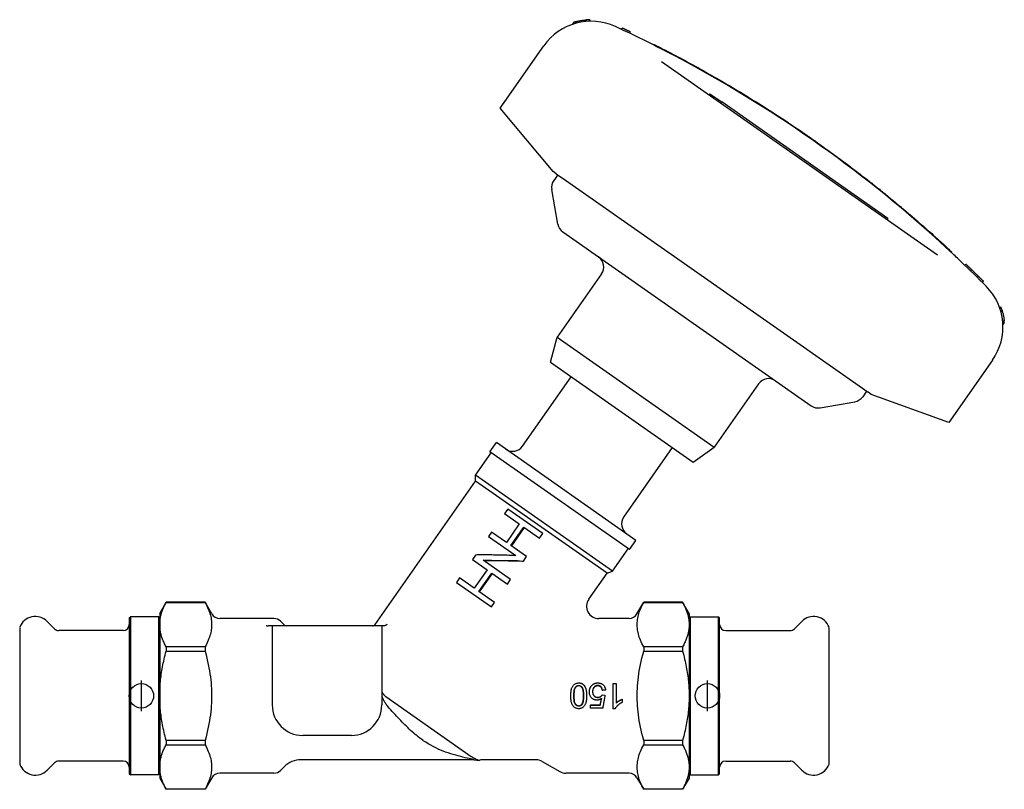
# Model space of a CAD drawing. Header units: millimetres. Extents: x 17 to 3703, y 14 to 406.
# Tile 1 of 11: x 195 to 357, y 166 to 293. Entities that reach past the tile are written whole.
import ezdxf

# ---------------------------------------------------------------- set-up
doc = ezdxf.new("R2010")
doc.units = ezdxf.units.MM
doc.layers.add('DETAIL', color=2, linetype='Continuous')
doc.layers.add('ORIGIN', color=6, linetype='Continuous')

msp = doc.modelspace()

# ---------------------------------------------------------------- linework, layer by layer
at = {"layer": 'DETAIL'}
for p, q in [((286.09, 292.19), (285.86, 291.85)), ((286.46, 292.29), (286.23, 291.97)), ((288.14, 292.58), (287.96, 292.31)), ((288.74, 292.61), (288.57, 292.35)), ((288.75, 292.61), (288.57, 292.35)), ((293.91, 291.02), (294.02, 291.25)), ((295.27, 290.38), (295.38, 290.6)), ((273.96, 278.05), (281.15, 288.31)), ((299.13, 288.49), (299.17, 288.58)), ((300.48, 285.72), (345.83, 253.97)), ((308.44, 280.45), (308.3, 280.25)), ((308.44, 280.45), (309.9, 279.43)), ((309.9, 279.43), (309.75, 279.23)), ((309.9, 279.43), (310.39, 279.09)), ((310.39, 279.09), (310.25, 278.88)), ((337.69, 259.97), (310.39, 279.09)), ((282.66, 267.68), (273.96, 278.05)), ((323.61, 274.03), (323.66, 274.11)), ((326.07, 272.32), (326.13, 272.4)), ((283.18, 267.31), (282.66, 267.68)), ((283.44, 267.13), (282.8, 266.22)), ((283.18, 267.31), (284.69, 266.26)), ((284.69, 266.26), (332.94, 232.47)), ((283.47, 259.04), (282.46, 264.72)), ((337.1, 263.96), (337.16, 264.04)), ((337.69, 259.97), (337.55, 259.76)), ((284.29, 257.75), (325.08, 229.19)), ((348.18, 254.44), (348.12, 254.37)), ((350.33, 252.27), (350.5, 252.45)), ((290.63, 250.86), (283.35, 240.46)), ((351.23, 251.4), (351.4, 251.58)), ((352.3, 250.35), (352.48, 250.53)), ((353.19, 249.47), (353.37, 249.65)), ((356.26, 245.44), (356.08, 245.19)), ((356.26, 245.44), (356.09, 245.18)), ((356.45, 244.87), (356.26, 244.61)), ((356.78, 243.22), (356.56, 242.91)), ((356.81, 242.85), (356.58, 242.52)), ((282.25, 236.35), (283.35, 240.46)), ((283.35, 240.46), (309.15, 222.39)), ((282.25, 236.35), (305.67, 219.95)), ((354.87, 236.69), (347.68, 226.42)), ((277.66, 222.57), (285.64, 233.97)), ((316.44, 232.8), (309.15, 222.39)), ((332.94, 232.47), (334.45, 231.42)), ((334.19, 231.6), (333.55, 230.68)), ((334.96, 231.05), (334.45, 231.42)), ((326.57, 228.86), (332.26, 229.86)), ((347.68, 226.42), (334.96, 231.05)), ((272.29, 221.62), (273.36, 223.14)), ((296.29, 207.08), (273.36, 223.14)), ((294.29, 210.92), (302.27, 222.33)), ((305.67, 219.95), (309.15, 222.39)), ((269.92, 217.79), (272.5, 221.47)), ((295.23, 205.56), (272.29, 221.62)), ((253.42, 193.27), (269.92, 216.83)), ((292.44, 202.01), (269.92, 217.79)), ((269.92, 216.83), (269.92, 217.79)), ((291.54, 201.68), (269.92, 216.83)), ((275.21, 212.22), (274.69, 211.48)), ((280.97, 208.19), (275.21, 212.22)), ((274.69, 211.48), (277.12, 209.78)), ((277.12, 209.78), (275, 206.75)), ((275.75, 206.23), (277.87, 209.26)), ((277.94, 209.21), (275.82, 206.18)), ((277.87, 209.26), (280.45, 207.45)), ((272.57, 208.45), (272.06, 207.71)), ((272.06, 207.71), (276.53, 204.58)), ((275, 206.75), (272.57, 208.45)), ((280.45, 207.45), (280.97, 208.19)), ((278.33, 204.42), (275.75, 206.23)), ((292.44, 202.01), (295.02, 205.7)), ((295.23, 205.56), (296.29, 207.08)), ((269.93, 204.68), (269.42, 203.95)), ((269.42, 203.95), (271.84, 202.25)), ((277.81, 203.68), (278.33, 204.42)), ((271.84, 202.25), (269.72, 199.22)), ((275.69, 200.65), (271.17, 203.81)), ((267.3, 200.91), (266.78, 200.18)), ((269.72, 199.22), (267.3, 200.91)), ((270.47, 198.69), (272.59, 201.72)), ((272.66, 201.67), (270.54, 198.64)), ((272.59, 201.72), (275.17, 199.91)), ((275.17, 199.91), (275.69, 200.65)), ((288.54, 197.4), (291.54, 201.68)), ((291.54, 201.68), (292.44, 202.01)), ((266.78, 200.18), (272.54, 196.15)), ((273.05, 196.88), (270.47, 198.69)), ((218.03, 195.05), (219.1, 196.91)), ((219.1, 196.91), (219.1, 196.9)), ((225.5, 196.91), (219.1, 196.91)), ((219.1, 196.9), (225.5, 196.9)), ((225.5, 196.91), (225.5, 196.9)), ((226.6, 195), (225.5, 196.91)), ((272.54, 196.15), (273.05, 196.88)), ((296.46, 195), (297.56, 196.91)), ((297.56, 196.91), (297.56, 196.9)), ((303.96, 196.91), (297.56, 196.91)), ((297.56, 196.9), (303.96, 196.9)), ((303.96, 196.91), (303.96, 196.9)), ((305.03, 195.05), (303.96, 196.91)), ((213.03, 194.35), (213.23, 194.55)), ((213.03, 194.35), (213.03, 168.75)), ((213.23, 194.55), (213.23, 168.55)), ((217.83, 194.55), (213.23, 194.55)), ((217.83, 194.55), (217.83, 168.55)), ((218.03, 194.35), (217.83, 194.55)), ((218.03, 195.05), (218.03, 193.24)), ((236.81, 194.25), (227.9, 194.25)), ((295.16, 194.25), (290.18, 194.25)), ((305.03, 195.05), (305.03, 193.24)), ((305.03, 194.35), (305.23, 194.55)), ((305.23, 168.55), (305.23, 194.55)), ((305.23, 194.55), (309.83, 194.55)), ((309.83, 168.55), (309.83, 194.55)), ((310.03, 194.35), (309.83, 194.55)), ((310.03, 168.75), (310.03, 194.35)), ((195.03, 192.8), (195.03, 170.3)), ((200.74, 192.57), (199.53, 193.78)), ((218.03, 193.24), (218.03, 181.55)), ((236.53, 193.05), (235.84, 193.05)), ((254.53, 193.05), (236.53, 193.05)), ((236.53, 193.05), (236.53, 180.05)), ((238.46, 193.22), (237.87, 193.81)), ((254.92, 193.05), (254.53, 193.05)), ((254.53, 193.05), (254.53, 180.05)), ((305.03, 193.24), (305.03, 181.55)), ((322.32, 192.57), (323.53, 193.78)), ((328.03, 170.3), (328.03, 192.8)), ((212.03, 192.28), (201.44, 192.28)), ((311.03, 192.28), (321.62, 192.28)), ((225.5, 189.58), (219.1, 189.58)), ((219.1, 189.58), (219.1, 188.87)), ((225.5, 189.58), (225.5, 188.87)), ((297.56, 189.58), (297.56, 188.87)), ((303.96, 189.58), (297.56, 189.58)), ((303.96, 189.58), (303.96, 188.87)), ((219.1, 188.87), (225.5, 188.87)), ((297.56, 188.87), (303.96, 188.87)), ((292.55, 179.44), (292.55, 183.6)), ((292.55, 183.6), (293.04, 183.6)), ((293.04, 183.6), (293.04, 180.35)), ((218.03, 181.55), (218.03, 169.86)), ((255.19, 181.42), (269.2, 171.61)), ((290.74, 181.7), (291.2, 181.64)), ((291.29, 182.51), (290.78, 182.47)), ((291.29, 182.48), (290.78, 182.43)), ((290.78, 182.43), (290.78, 182.47)), ((291.29, 182.48), (291.29, 182.51)), ((305.03, 181.55), (305.03, 169.86)), ((288.83, 180.05), (290.42, 180.05)), ((288.83, 180.05), (288.83, 179.99)), ((288.83, 179.99), (290.42, 179.99)), ((288.83, 179.51), (288.83, 179.99)), ((290.42, 180.05), (290.42, 179.99)), ((294.02, 180.99), (294.02, 180.97)), ((294.02, 180.97), (294.02, 180.47)), ((290.82, 179.51), (288.83, 179.51)), ((292.87, 179.44), (292.55, 179.44)), ((249.53, 175.05), (241.53, 175.05)), ((225.5, 174.23), (219.1, 174.23)), ((219.1, 174.23), (219.1, 173.52)), ((219.1, 173.52), (225.5, 173.52)), ((225.5, 174.23), (225.5, 173.52)), ((261.35, 174.18), (261.31, 174.22)), ((297.56, 174.23), (297.56, 173.52)), ((303.96, 174.23), (297.56, 174.23)), ((297.56, 173.52), (303.96, 173.52)), ((303.96, 174.23), (303.96, 173.52)), ((200.74, 170.53), (199.53, 169.33)), ((212.03, 170.83), (201.44, 170.83)), ((238.46, 169.88), (237.87, 169.29)), ((269.73, 171.05), (241.29, 171.05)), ((269.73, 171.05), (270.5, 170.95)), ((279.88, 171.05), (271.13, 171.05)), ((280.88, 170.78), (283.77, 169.12)), ((311.03, 170.83), (321.62, 170.83)), ((322.32, 170.53), (323.53, 169.33)), ((213.03, 168.75), (213.23, 168.55)), ((217.83, 168.55), (213.23, 168.55)), ((218.03, 168.75), (217.83, 168.55)), ((218.03, 169.86), (218.03, 168.05)), ((236.81, 168.85), (227.9, 168.85)), ((295.16, 168.85), (284.77, 168.85)), ((305.03, 169.86), (305.03, 168.05)), ((305.03, 168.75), (305.23, 168.55)), ((305.23, 168.55), (309.83, 168.55)), ((310.03, 168.75), (309.83, 168.55)), ((218.03, 168.05), (219.1, 166.2)), ((226.6, 168.1), (225.5, 166.2)), ((296.46, 168.1), (297.56, 166.2)), ((305.03, 168.05), (303.96, 166.2)), ((225.5, 166.2), (219.1, 166.2)), ((219.1, 166.2), (219.1, 166.2)), ((225.5, 166.2), (219.1, 166.2)), ((225.5, 166.2), (225.5, 166.2)), ((297.56, 166.2), (297.56, 166.2)), ((303.96, 166.2), (297.56, 166.2)), ((303.96, 166.2), (297.56, 166.2)), ((303.96, 166.2), (303.96, 166.2))]:
    msp.add_line(p, q, dxfattribs=at)
at = {"layer": 'DETAIL', "flags": 128}
for points in [[(286.46, 292.29), (286.46, 292.29), (286.47, 292.3), (286.49, 292.3), (286.51, 292.31), (286.54, 292.31), (286.58, 292.32), (286.62, 292.33), (286.66, 292.34), (286.72, 292.36), (286.77, 292.37), (286.84, 292.38), (286.91, 292.4), (286.98, 292.41), (287.07, 292.43), (287.15, 292.45), (287.24, 292.46), (287.34, 292.48), (287.44, 292.5), (287.55, 292.51), (287.66, 292.53), (287.77, 292.54), (287.89, 292.55), (288.02, 292.57), (288.14, 292.58)], [(295.38, 290.6), (295.32, 290.63), (295.26, 290.66), (295.21, 290.68), (295.15, 290.71), (295.09, 290.74), (295.04, 290.77), (294.98, 290.79), (294.92, 290.82), (294.87, 290.85), (294.81, 290.87), (294.75, 290.9), (294.7, 290.93), (294.64, 290.95), (294.58, 290.98), (294.53, 291.01), (294.47, 291.03), (294.41, 291.06), (294.36, 291.09), (294.3, 291.11), (294.24, 291.14), (294.19, 291.17), (294.13, 291.19), (294.07, 291.22), (294.02, 291.25)], [(299.17, 288.58), (299.19, 288.57), (299.22, 288.55), (299.28, 288.52), (299.37, 288.48), (299.48, 288.42), (299.61, 288.36), (299.76, 288.28), (299.94, 288.19), (300.14, 288.09), (300.36, 287.98), (300.6, 287.85), (300.86, 287.72), (301.14, 287.58), (301.43, 287.42), (301.75, 287.26), (302.08, 287.09), (302.42, 286.91), (302.79, 286.72), (303.16, 286.52), (303.54, 286.32), (303.94, 286.1), (304.35, 285.89), (304.76, 285.66), (305.18, 285.44), (305.61, 285.2), (306.04, 284.97), (306.47, 284.73), (306.91, 284.48), (307.35, 284.24)], [(301.55, 287.25), (301.48, 287.29), (301.41, 287.32), (301.35, 287.35), (301.29, 287.39), (301.23, 287.42), (301.17, 287.45), (301.11, 287.48), (301.05, 287.51), (300.99, 287.54), (300.92, 287.58), (300.86, 287.61), (300.79, 287.64), (300.72, 287.68), (300.66, 287.71), (300.6, 287.74), (300.54, 287.77), (300.48, 287.8), (300.42, 287.83), (300.36, 287.86), (300.3, 287.89), (300.24, 287.92), (300.19, 287.95), (300.13, 287.98), (300.07, 288.01)], [(302.46, 286.78), (302.42, 286.8), (302.38, 286.82), (302.34, 286.84), (302.3, 286.86), (302.27, 286.88), (302.23, 286.9), (302.19, 286.92), (302.15, 286.94), (302.11, 286.96), (302.08, 286.98), (302.04, 287), (302, 287.01), (301.96, 287.03), (301.93, 287.05), (301.89, 287.07), (301.85, 287.09), (301.81, 287.11), (301.77, 287.13), (301.74, 287.15), (301.7, 287.17), (301.66, 287.19), (301.62, 287.21), (301.59, 287.23), (301.55, 287.25)], [(307.35, 284.24), (307.79, 283.99), (308.23, 283.74), (308.67, 283.49), (309.11, 283.24), (309.55, 282.99), (309.99, 282.74), (310.42, 282.49), (310.86, 282.23), (311.3, 281.98), (311.73, 281.72), (312.17, 281.46), (312.6, 281.2), (313.03, 280.94), (313.47, 280.68), (313.9, 280.42), (314.33, 280.16), (314.76, 279.89), (315.19, 279.63), (315.62, 279.36), (316.05, 279.1), (316.48, 278.83), (316.91, 278.56), (317.34, 278.29), (317.76, 278.02), (318.19, 277.74), (318.61, 277.47), (319.04, 277.2), (319.46, 276.92), (319.88, 276.65), (320.31, 276.37), (320.73, 276.09), (321.15, 275.81), (321.57, 275.53), (321.99, 275.25), (322.41, 274.97), (322.83, 274.68), (323.25, 274.4), (323.66, 274.11)], [(323.66, 274.11), (323.77, 274.04), (323.87, 273.97), (323.97, 273.9), (324.08, 273.83), (324.18, 273.76), (324.28, 273.69), (324.39, 273.62), (324.49, 273.55), (324.59, 273.47), (324.69, 273.4), (324.8, 273.33), (324.9, 273.26), (325, 273.19), (325.1, 273.12), (325.21, 273.05), (325.31, 272.97), (325.41, 272.9), (325.51, 272.83), (325.62, 272.76), (325.72, 272.69), (325.82, 272.61), (325.92, 272.54), (326.03, 272.47), (326.13, 272.4)], [(326.13, 272.4), (326.43, 272.18), (326.74, 271.96), (327.04, 271.75), (327.35, 271.53), (327.65, 271.31), (327.96, 271.09), (328.26, 270.87), (328.57, 270.65), (328.87, 270.43), (329.17, 270.2), (329.47, 269.98), (329.77, 269.76), (330.08, 269.54), (330.38, 269.31), (330.68, 269.09), (330.98, 268.86), (331.28, 268.64), (331.58, 268.41), (331.88, 268.18), (332.18, 267.96), (332.47, 267.73), (332.77, 267.5), (333.07, 267.27), (333.37, 267.04)], [(333.37, 267.04), (333.53, 266.91), (333.7, 266.78), (333.87, 266.65), (334.04, 266.52), (334.2, 266.39), (334.37, 266.26), (334.53, 266.13), (334.7, 266), (334.86, 265.88), (335.02, 265.75), (335.18, 265.62), (335.35, 265.49), (335.51, 265.37), (335.66, 265.24), (335.82, 265.12), (335.98, 264.99), (336.13, 264.87), (336.28, 264.75), (336.43, 264.62), (336.58, 264.5), (336.73, 264.39), (336.88, 264.27), (337.02, 264.15), (337.16, 264.04)], [(337.16, 264.04), (337.16, 264.04), (337.16, 264.03), (337.17, 264.03), (337.17, 264.03), (337.18, 264.02), (337.19, 264.01), (337.2, 264.01), (337.21, 264), (337.23, 263.98), (337.24, 263.97), (337.26, 263.96), (337.27, 263.95), (337.29, 263.93), (337.31, 263.91), (337.33, 263.9), (337.35, 263.88), (337.38, 263.86), (337.4, 263.84), (337.42, 263.82), (337.45, 263.8), (337.47, 263.78), (337.5, 263.76), (337.52, 263.74), (337.55, 263.72)], [(337.55, 263.72), (337.71, 263.59), (337.86, 263.47), (338.02, 263.34), (338.18, 263.21), (338.33, 263.08), (338.49, 262.95), (338.64, 262.82), (338.8, 262.69), (338.96, 262.56), (339.11, 262.43), (339.27, 262.3), (339.42, 262.17), (339.58, 262.04), (339.74, 261.91), (339.89, 261.78), (340.05, 261.65), (340.2, 261.52), (340.36, 261.39), (340.51, 261.26), (340.67, 261.13), (340.82, 261), (340.97, 260.87), (341.13, 260.74), (341.28, 260.61)], [(341.28, 260.61), (341.66, 260.28), (342.04, 259.95), (342.42, 259.63), (342.79, 259.31), (343.16, 258.99), (343.52, 258.67), (343.87, 258.36), (344.21, 258.06), (344.55, 257.76), (344.88, 257.47), (345.19, 257.18), (345.49, 256.91), (345.78, 256.65), (346.06, 256.4), (346.32, 256.16), (346.57, 255.94), (346.8, 255.72), (347.02, 255.53), (347.21, 255.34), (347.39, 255.18), (347.56, 255.02), (347.7, 254.89), (347.83, 254.77), (347.94, 254.67), (348.03, 254.59), (348.1, 254.53), (348.15, 254.48), (348.17, 254.45), (348.18, 254.44)], [(346.9, 255.5), (346.87, 255.52), (346.84, 255.55), (346.81, 255.58), (346.77, 255.61), (346.74, 255.64), (346.71, 255.67), (346.68, 255.7), (346.65, 255.73), (346.62, 255.75), (346.59, 255.78), (346.55, 255.81), (346.52, 255.84), (346.49, 255.87), (346.46, 255.9), (346.43, 255.93), (346.4, 255.96), (346.36, 255.98), (346.33, 256.01), (346.3, 256.04), (346.27, 256.07), (346.24, 256.1), (346.21, 256.13), (346.18, 256.16), (346.14, 256.19)], [(348.12, 254.37), (348.07, 254.41), (348.03, 254.45), (347.98, 254.49), (347.94, 254.54), (347.89, 254.58), (347.85, 254.62), (347.8, 254.67), (347.75, 254.71), (347.7, 254.76), (347.65, 254.8), (347.6, 254.85), (347.55, 254.9), (347.5, 254.95), (347.44, 255), (347.39, 255.05), (347.33, 255.1), (347.28, 255.15), (347.23, 255.2), (347.17, 255.24), (347.12, 255.29), (347.07, 255.34), (347.01, 255.39), (346.96, 255.44), (346.9, 255.5)], [(351.4, 251.58), (351.37, 251.62), (351.33, 251.66), (351.29, 251.69), (351.25, 251.73), (351.22, 251.76), (351.18, 251.8), (351.14, 251.84), (351.1, 251.87), (351.07, 251.91), (351.03, 251.95), (350.99, 251.98), (350.95, 252.02), (350.92, 252.05), (350.88, 252.09), (350.84, 252.13), (350.8, 252.16), (350.77, 252.2), (350.73, 252.24), (350.69, 252.27), (350.65, 252.31), (350.62, 252.34), (350.58, 252.38), (350.54, 252.42), (350.5, 252.45)], [(352.48, 250.53), (352.43, 250.58), (352.39, 250.62), (352.34, 250.66), (352.3, 250.71), (352.25, 250.75), (352.21, 250.8), (352.16, 250.84), (352.12, 250.88), (352.08, 250.93), (352.03, 250.97), (351.99, 251.01), (351.94, 251.06), (351.9, 251.1), (351.85, 251.15), (351.81, 251.19), (351.76, 251.23), (351.72, 251.28), (351.67, 251.32), (351.63, 251.36), (351.58, 251.41), (351.54, 251.45), (351.49, 251.5), (351.45, 251.54), (351.4, 251.58)], [(353.37, 249.65), (353.33, 249.69), (353.29, 249.72), (353.25, 249.76), (353.22, 249.8), (353.18, 249.83), (353.14, 249.87), (353.11, 249.91), (353.07, 249.94), (353.03, 249.98), (353, 250.02), (352.96, 250.05), (352.92, 250.09), (352.88, 250.13), (352.85, 250.16), (352.81, 250.2), (352.77, 250.24), (352.74, 250.28), (352.7, 250.31), (352.66, 250.35), (352.63, 250.39), (352.59, 250.42), (352.55, 250.46), (352.51, 250.49), (352.48, 250.53)], [(356.45, 244.87), (356.48, 244.75), (356.51, 244.63), (356.54, 244.52), (356.57, 244.4), (356.6, 244.3), (356.62, 244.19), (356.64, 244.1), (356.66, 244), (356.68, 243.91), (356.69, 243.83), (356.71, 243.75), (356.72, 243.67), (356.73, 243.6), (356.74, 243.54), (356.75, 243.48), (356.75, 243.43), (356.76, 243.38), (356.77, 243.34), (356.77, 243.31), (356.77, 243.28), (356.78, 243.25), (356.78, 243.24), (356.78, 243.23), (356.78, 243.22)], [(276.53, 204.58), (276.24, 204.59), (275.96, 204.6), (275.68, 204.61), (275.4, 204.62), (275.12, 204.63), (274.84, 204.64), (274.56, 204.64), (274.28, 204.65), (274, 204.66), (273.72, 204.67), (273.44, 204.67), (273.17, 204.68), (272.89, 204.68), (272.62, 204.69), (272.34, 204.69), (272.07, 204.69), (271.8, 204.69), (271.53, 204.69), (271.26, 204.69), (270.99, 204.69), (270.73, 204.69), (270.46, 204.69), (270.2, 204.69), (269.93, 204.68)], [(271.17, 203.81), (271.44, 203.81), (271.71, 203.81), (271.98, 203.81), (272.26, 203.81), (272.53, 203.81), (272.8, 203.8), (273.08, 203.8), (273.35, 203.79), (273.63, 203.79), (273.91, 203.78), (274.18, 203.78), (274.46, 203.77), (274.74, 203.76), (275.02, 203.76), (275.3, 203.75), (275.57, 203.74), (275.85, 203.74), (276.13, 203.73), (276.41, 203.72), (276.69, 203.71), (276.97, 203.71), (277.25, 203.7), (277.53, 203.69), (277.81, 203.68)], [(276.84, 203.71), (276.61, 203.71), (276.38, 203.71), (276.14, 203.72), (275.91, 203.72), (275.68, 203.72), (275.44, 203.72), (275.21, 203.72), (274.98, 203.73), (274.75, 203.73), (274.51, 203.73), (274.28, 203.73), (274.05, 203.73), (273.82, 203.73), (273.59, 203.73), (273.36, 203.73), (273.13, 203.73), (272.9, 203.73), (272.67, 203.73), (272.44, 203.73), (272.22, 203.73), (271.99, 203.73), (271.76, 203.72), (271.54, 203.72), (271.32, 203.71)], [(218.03, 193.24), (218.03, 193.39), (218.04, 193.54), (218.05, 193.69), (218.06, 193.83), (218.08, 193.98), (218.1, 194.13), (218.12, 194.27), (218.15, 194.42), (218.18, 194.57), (218.21, 194.72), (218.25, 194.86), (218.29, 195.01), (218.34, 195.16), (218.39, 195.32), (218.44, 195.47), (218.5, 195.62), (218.56, 195.78), (218.63, 195.93), (218.69, 196.09), (218.77, 196.25), (218.85, 196.41), (218.93, 196.57), (219.01, 196.74), (219.1, 196.9)], [(225.5, 196.9), (225.65, 196.62), (225.79, 196.34), (225.91, 196.07), (226.02, 195.81), (226.13, 195.55), (226.22, 195.3), (226.3, 195.05), (226.36, 194.8), (226.42, 194.56), (226.47, 194.31), (226.51, 194.07), (226.54, 193.84), (226.56, 193.6), (226.57, 193.36), (226.57, 193.13), (226.56, 192.89), (226.54, 192.65), (226.51, 192.41), (226.47, 192.17), (226.42, 191.93), (226.36, 191.69), (226.3, 191.44), (226.22, 191.19), (226.13, 190.94), (226.02, 190.68), (225.91, 190.41), (225.79, 190.14), (225.65, 189.87), (225.5, 189.58)], [(297.56, 189.58), (297.41, 189.87), (297.28, 190.14), (297.15, 190.41), (297.04, 190.68), (296.94, 190.94), (296.84, 191.19), (296.77, 191.44), (296.7, 191.69), (296.64, 191.93), (296.59, 192.17), (296.55, 192.41), (296.52, 192.65), (296.5, 192.89), (296.49, 193.13), (296.49, 193.36), (296.5, 193.6), (296.52, 193.84), (296.55, 194.07), (296.59, 194.31), (296.64, 194.56), (296.7, 194.8), (296.77, 195.05), (296.84, 195.3), (296.94, 195.55), (297.04, 195.81), (297.15, 196.07), (297.28, 196.34), (297.41, 196.62), (297.56, 196.9)], [(303.96, 196.9), (304.05, 196.74), (304.13, 196.57), (304.22, 196.41), (304.29, 196.25), (304.37, 196.09), (304.44, 195.93), (304.5, 195.78), (304.56, 195.62), (304.62, 195.47), (304.67, 195.32), (304.72, 195.16), (304.77, 195.01), (304.81, 194.86), (304.85, 194.72), (304.88, 194.57), (304.91, 194.42), (304.94, 194.27), (304.96, 194.13), (304.98, 193.98), (305, 193.83), (305.01, 193.69), (305.02, 193.54), (305.03, 193.39), (305.03, 193.24)], [(219.1, 189.58), (219.01, 189.75), (218.93, 189.92), (218.85, 190.08), (218.77, 190.24), (218.69, 190.4), (218.63, 190.56), (218.56, 190.71), (218.5, 190.87), (218.44, 191.02), (218.39, 191.17), (218.34, 191.32), (218.29, 191.47), (218.25, 191.62), (218.21, 191.77), (218.18, 191.92), (218.15, 192.07), (218.12, 192.22), (218.1, 192.36), (218.08, 192.51), (218.06, 192.66), (218.05, 192.8), (218.04, 192.95), (218.03, 193.1), (218.03, 193.24)], [(235.53, 193.1), (235.55, 193.09), (235.56, 193.09), (235.57, 193.09), (235.58, 193.08), (235.6, 193.08), (235.61, 193.08), (235.62, 193.08), (235.64, 193.07), (235.65, 193.07), (235.66, 193.07), (235.67, 193.07), (235.69, 193.06), (235.7, 193.06), (235.71, 193.06), (235.72, 193.06), (235.74, 193.06), (235.75, 193.06), (235.76, 193.06), (235.77, 193.05), (235.79, 193.05), (235.8, 193.05), (235.81, 193.05), (235.82, 193.05), (235.84, 193.05)], [(255.39, 193.3), (255.38, 193.28), (255.36, 193.27), (255.35, 193.25), (255.33, 193.23), (255.31, 193.22), (255.3, 193.2), (255.28, 193.19), (255.26, 193.17), (255.24, 193.16), (255.22, 193.15), (255.2, 193.13), (255.18, 193.12), (255.16, 193.11), (255.14, 193.1), (255.12, 193.09), (255.09, 193.08), (255.07, 193.08), (255.05, 193.07), (255.03, 193.07), (255, 193.06), (254.98, 193.06), (254.96, 193.05), (254.94, 193.05), (254.92, 193.05)], [(305.03, 193.24), (305.03, 193.1), (305.02, 192.95), (305.01, 192.8), (305, 192.66), (304.98, 192.51), (304.96, 192.36), (304.94, 192.22), (304.91, 192.07), (304.88, 191.92), (304.85, 191.77), (304.81, 191.62), (304.77, 191.47), (304.72, 191.32), (304.67, 191.17), (304.62, 191.02), (304.56, 190.87), (304.5, 190.71), (304.44, 190.56), (304.37, 190.4), (304.29, 190.24), (304.22, 190.08), (304.13, 189.92), (304.05, 189.75), (303.96, 189.58)], [(218.03, 181.55), (218.03, 181.85), (218.04, 182.14), (218.05, 182.43), (218.06, 182.73), (218.08, 183.02), (218.1, 183.32), (218.12, 183.61), (218.15, 183.9), (218.18, 184.2), (218.21, 184.5), (218.25, 184.79), (218.29, 185.09), (218.34, 185.39), (218.39, 185.7), (218.44, 186), (218.5, 186.31), (218.56, 186.62), (218.63, 186.93), (218.69, 187.24), (218.77, 187.56), (218.85, 187.88), (218.93, 188.21), (219.01, 188.54), (219.1, 188.87)], [(225.5, 188.87), (225.65, 188.31), (225.79, 187.75), (225.91, 187.21), (226.02, 186.68), (226.13, 186.17), (226.22, 185.66), (226.3, 185.16), (226.36, 184.66), (226.42, 184.17), (226.47, 183.69), (226.51, 183.21), (226.54, 182.74), (226.56, 182.26), (226.57, 181.79), (226.57, 181.32), (226.56, 180.84), (226.54, 180.37), (226.51, 179.89), (226.47, 179.41), (226.42, 178.93), (226.36, 178.44), (226.3, 177.95), (226.22, 177.45), (226.13, 176.94), (226.02, 176.42), (225.91, 175.89), (225.79, 175.35), (225.65, 174.8), (225.5, 174.23)], [(297.56, 174.23), (297.41, 174.8), (297.28, 175.35), (297.15, 175.89), (297.04, 176.42), (296.94, 176.94), (296.84, 177.45), (296.77, 177.95), (296.7, 178.44), (296.64, 178.93), (296.59, 179.41), (296.55, 179.89), (296.52, 180.37), (296.5, 180.84), (296.49, 181.32), (296.49, 181.79), (296.5, 182.26), (296.52, 182.74), (296.55, 183.21), (296.59, 183.69), (296.64, 184.17), (296.7, 184.66), (296.77, 185.16), (296.84, 185.66), (296.94, 186.17), (297.04, 186.68), (297.15, 187.21), (297.28, 187.75), (297.41, 188.31), (297.56, 188.87)], [(303.96, 188.87), (304.05, 188.54), (304.13, 188.21), (304.22, 187.88), (304.29, 187.56), (304.37, 187.24), (304.44, 186.93), (304.5, 186.62), (304.56, 186.31), (304.62, 186), (304.67, 185.7), (304.72, 185.39), (304.77, 185.09), (304.81, 184.79), (304.85, 184.5), (304.88, 184.2), (304.91, 183.9), (304.94, 183.61), (304.96, 183.32), (304.98, 183.02), (305, 182.73), (305.01, 182.43), (305.02, 182.14), (305.03, 181.85), (305.03, 181.55)], [(285.58, 181.55), (285.58, 181.73), (285.59, 181.9), (285.6, 182.06), (285.62, 182.22), (285.64, 182.36), (285.66, 182.49), (285.69, 182.62), (285.72, 182.73), (285.76, 182.84), (285.81, 182.95), (285.85, 183.04), (285.9, 183.13), (285.96, 183.21), (286.02, 183.29), (286.09, 183.36), (286.16, 183.42), (286.23, 183.48), (286.31, 183.53), (286.39, 183.57), (286.48, 183.6), (286.57, 183.63), (286.67, 183.65), (286.77, 183.66), (286.88, 183.67)], [(286.08, 181.55), (286.09, 181.72), (286.09, 181.88), (286.1, 182.02), (286.11, 182.16), (286.12, 182.29), (286.14, 182.41), (286.16, 182.51), (286.19, 182.61), (286.21, 182.7), (286.24, 182.78), (286.28, 182.85), (286.32, 182.91), (286.35, 182.97), (286.39, 183.02), (286.44, 183.06), (286.48, 183.1), (286.53, 183.14), (286.57, 183.17), (286.62, 183.19), (286.67, 183.21), (286.72, 183.23), (286.77, 183.24), (286.83, 183.25), (286.88, 183.25)], [(286.88, 183.19), (286.83, 183.18), (286.77, 183.18), (286.72, 183.17), (286.67, 183.15), (286.62, 183.13), (286.57, 183.11), (286.53, 183.08), (286.48, 183.04), (286.44, 183), (286.39, 182.96), (286.35, 182.91), (286.32, 182.86), (286.28, 182.8), (286.24, 182.74), (286.21, 182.66), (286.19, 182.57), (286.16, 182.48), (286.14, 182.37), (286.12, 182.26), (286.11, 182.14), (286.1, 182.01), (286.09, 181.86), (286.09, 181.71), (286.08, 181.55)], [(286.88, 183.67), (286.93, 183.66), (286.98, 183.66), (287.02, 183.66), (287.07, 183.65), (287.11, 183.65), (287.15, 183.64), (287.2, 183.63), (287.24, 183.62), (287.28, 183.61), (287.32, 183.59), (287.36, 183.58), (287.4, 183.56), (287.43, 183.54), (287.47, 183.52), (287.51, 183.5), (287.54, 183.48), (287.58, 183.45), (287.61, 183.43), (287.64, 183.4), (287.67, 183.37), (287.7, 183.34), (287.73, 183.31), (287.76, 183.28), (287.79, 183.24)], [(286.88, 183.25), (286.94, 183.25), (286.99, 183.24), (287.04, 183.23), (287.09, 183.21), (287.14, 183.19), (287.19, 183.17), (287.24, 183.14), (287.28, 183.1), (287.33, 183.06), (287.37, 183.02), (287.41, 182.97), (287.45, 182.92), (287.49, 182.86), (287.52, 182.79), (287.55, 182.71), (287.58, 182.62), (287.6, 182.52), (287.62, 182.41), (287.64, 182.29), (287.65, 182.16), (287.67, 182.02), (287.67, 181.88), (287.68, 181.72), (287.68, 181.55)], [(287.68, 181.55), (287.68, 181.71), (287.67, 181.87), (287.67, 182.01), (287.65, 182.14), (287.64, 182.26), (287.62, 182.38), (287.6, 182.48), (287.58, 182.58), (287.55, 182.66), (287.52, 182.74), (287.49, 182.81), (287.45, 182.86), (287.41, 182.92), (287.37, 182.96), (287.33, 183.01), (287.28, 183.04), (287.24, 183.08), (287.19, 183.11), (287.14, 183.13), (287.09, 183.15), (287.04, 183.17), (286.99, 183.18), (286.94, 183.18), (286.88, 183.19)], [(287.79, 183.24), (287.82, 183.2), (287.85, 183.15), (287.88, 183.1), (287.91, 183.05), (287.94, 183), (287.96, 182.94), (287.99, 182.88), (288.01, 182.82), (288.03, 182.76), (288.05, 182.7), (288.07, 182.63), (288.09, 182.56), (288.1, 182.49), (288.12, 182.42), (288.13, 182.34), (288.14, 182.26), (288.15, 182.18), (288.16, 182.1), (288.17, 182.01), (288.17, 181.93), (288.18, 181.84), (288.18, 181.74), (288.18, 181.65), (288.19, 181.55)], [(288.64, 182.19), (288.64, 182.24), (288.64, 182.28), (288.64, 182.33), (288.65, 182.38), (288.65, 182.42), (288.66, 182.46), (288.67, 182.51), (288.68, 182.55), (288.68, 182.59), (288.69, 182.64), (288.71, 182.68), (288.72, 182.72), (288.73, 182.76), (288.75, 182.8), (288.76, 182.84), (288.78, 182.88), (288.8, 182.91), (288.82, 182.95), (288.84, 182.99), (288.86, 183.03), (288.88, 183.06), (288.91, 183.1), (288.93, 183.13), (288.96, 183.17)], [(288.96, 183.17), (288.99, 183.21), (289.02, 183.25), (289.06, 183.28), (289.09, 183.32), (289.13, 183.35), (289.17, 183.38), (289.2, 183.42), (289.24, 183.44), (289.28, 183.47), (289.33, 183.5), (289.37, 183.52), (289.41, 183.54), (289.46, 183.56), (289.5, 183.58), (289.55, 183.6), (289.59, 183.61), (289.64, 183.62), (289.69, 183.63), (289.74, 183.64), (289.79, 183.65), (289.84, 183.66), (289.9, 183.66), (289.95, 183.66), (290.01, 183.67)], [(290.01, 183.25), (289.95, 183.25), (289.89, 183.24), (289.84, 183.23), (289.78, 183.22), (289.73, 183.2), (289.68, 183.18), (289.63, 183.16), (289.58, 183.13), (289.53, 183.1), (289.49, 183.06), (289.45, 183.02), (289.41, 182.97), (289.37, 182.93), (289.33, 182.88), (289.3, 182.82), (289.27, 182.77), (289.24, 182.71), (289.22, 182.65), (289.2, 182.59), (289.19, 182.52), (289.18, 182.46), (289.17, 182.39), (289.16, 182.31), (289.16, 182.24)], [(290.01, 183.19), (289.95, 183.19), (289.89, 183.18), (289.84, 183.17), (289.78, 183.16), (289.73, 183.14), (289.68, 183.12), (289.63, 183.1), (289.58, 183.07), (289.54, 183.04), (289.49, 183), (289.45, 182.97), (289.41, 182.92), (289.37, 182.88), (289.33, 182.83), (289.3, 182.78), (289.27, 182.73), (289.25, 182.68), (289.22, 182.62), (289.21, 182.56), (289.19, 182.5), (289.18, 182.43), (289.17, 182.37), (289.16, 182.3), (289.16, 182.23)], [(290.01, 183.67), (290.1, 183.66), (290.18, 183.66), (290.27, 183.65), (290.35, 183.63), (290.43, 183.61), (290.5, 183.59), (290.57, 183.56), (290.64, 183.53), (290.71, 183.49), (290.78, 183.45), (290.84, 183.4), (290.9, 183.35), (290.95, 183.3), (291, 183.24), (291.05, 183.18), (291.1, 183.12), (291.13, 183.05), (291.17, 182.99), (291.2, 182.91), (291.23, 182.84), (291.25, 182.76), (291.27, 182.68), (291.28, 182.6), (291.29, 182.51)], [(290.78, 182.47), (290.77, 182.53), (290.75, 182.59), (290.74, 182.65), (290.72, 182.71), (290.7, 182.76), (290.68, 182.81), (290.66, 182.86), (290.63, 182.9), (290.61, 182.95), (290.58, 182.99), (290.55, 183.02), (290.51, 183.06), (290.48, 183.09), (290.44, 183.12), (290.4, 183.14), (290.36, 183.16), (290.32, 183.18), (290.28, 183.2), (290.24, 183.22), (290.2, 183.23), (290.15, 183.24), (290.1, 183.25), (290.06, 183.25), (290.01, 183.25)], [(290.78, 182.43), (290.77, 182.5), (290.75, 182.56), (290.74, 182.61), (290.72, 182.66), (290.7, 182.72), (290.68, 182.76), (290.66, 182.81), (290.63, 182.85), (290.61, 182.89), (290.58, 182.93), (290.55, 182.97), (290.51, 183), (290.48, 183.03), (290.44, 183.06), (290.4, 183.08), (290.36, 183.1), (290.32, 183.12), (290.28, 183.14), (290.24, 183.15), (290.2, 183.17), (290.15, 183.18), (290.1, 183.18), (290.06, 183.19), (290.01, 183.19)], [(219.1, 174.23), (219.01, 174.57), (218.93, 174.9), (218.85, 175.22), (218.77, 175.54), (218.69, 175.86), (218.63, 176.18), (218.56, 176.49), (218.5, 176.8), (218.44, 177.1), (218.39, 177.41), (218.34, 177.71), (218.29, 178.01), (218.25, 178.31), (218.21, 178.61), (218.18, 178.91), (218.15, 179.2), (218.12, 179.5), (218.1, 179.79), (218.08, 180.08), (218.06, 180.38), (218.05, 180.67), (218.04, 180.96), (218.03, 181.26), (218.03, 181.55)], [(254.53, 182.31), (254.54, 182.28), (254.54, 182.25), (254.55, 182.21), (254.57, 182.17), (254.58, 182.14), (254.6, 182.1), (254.62, 182.06), (254.65, 182.02), (254.67, 181.98), (254.7, 181.93), (254.73, 181.89), (254.76, 181.85), (254.79, 181.81), (254.82, 181.77), (254.85, 181.73), (254.89, 181.7), (254.92, 181.66), (254.96, 181.62), (255, 181.58), (255.03, 181.55), (255.07, 181.52), (255.11, 181.48), (255.15, 181.45), (255.19, 181.42)], [(254.53, 181.62), (254.54, 181.58), (254.54, 181.54), (254.55, 181.49), (254.56, 181.44), (254.57, 181.39), (254.59, 181.34), (254.61, 181.29), (254.63, 181.23), (254.65, 181.17), (254.68, 181.11), (254.7, 181.05), (254.73, 180.99), (254.77, 180.92), (254.8, 180.86), (254.84, 180.79), (254.87, 180.72), (254.91, 180.65), (254.95, 180.58), (255, 180.52), (255.04, 180.45), (255.08, 180.38), (255.13, 180.31), (255.18, 180.24), (255.22, 180.18)], [(286.88, 179.44), (286.78, 179.44), (286.68, 179.46), (286.58, 179.47), (286.49, 179.5), (286.4, 179.53), (286.32, 179.57), (286.24, 179.62), (286.16, 179.68), (286.09, 179.74), (286.03, 179.8), (285.97, 179.88), (285.92, 179.96), (285.87, 180.04), (285.82, 180.14), (285.78, 180.24), (285.74, 180.34), (285.7, 180.45), (285.67, 180.57), (285.64, 180.7), (285.62, 180.84), (285.6, 181), (285.59, 181.17), (285.58, 181.36), (285.58, 181.55)], [(286.08, 181.55), (286.09, 181.39), (286.09, 181.24), (286.1, 181.1), (286.11, 180.97), (286.12, 180.85), (286.14, 180.73), (286.16, 180.63), (286.19, 180.53), (286.21, 180.45), (286.24, 180.37), (286.28, 180.3), (286.32, 180.24), (286.35, 180.19), (286.39, 180.15), (286.44, 180.1), (286.48, 180.06), (286.53, 180.03), (286.57, 180), (286.62, 179.98), (286.67, 179.96), (286.72, 179.94), (286.78, 179.93), (286.83, 179.92), (286.89, 179.92)], [(286.89, 179.86), (286.83, 179.86), (286.78, 179.87), (286.72, 179.88), (286.67, 179.89), (286.62, 179.92), (286.57, 179.94), (286.53, 179.97), (286.48, 180.01), (286.44, 180.05), (286.39, 180.09), (286.35, 180.14), (286.32, 180.19), (286.28, 180.25), (286.24, 180.32), (286.21, 180.4), (286.19, 180.49), (286.16, 180.59), (286.14, 180.7), (286.12, 180.82), (286.11, 180.95), (286.1, 181.08), (286.09, 181.23), (286.09, 181.39), (286.08, 181.55)], [(288.19, 181.55), (288.18, 181.37), (288.18, 181.2), (288.16, 181.04), (288.15, 180.89), (288.13, 180.74), (288.1, 180.61), (288.07, 180.48), (288.04, 180.37), (288, 180.26), (287.96, 180.16), (287.91, 180.06), (287.86, 179.97), (287.8, 179.89), (287.74, 179.81), (287.68, 179.74), (287.61, 179.68), (287.53, 179.62), (287.45, 179.58), (287.37, 179.53), (287.28, 179.5), (287.19, 179.47), (287.09, 179.46), (286.99, 179.44), (286.88, 179.44)], [(287.43, 180.21), (287.45, 180.24), (287.47, 180.27), (287.49, 180.31), (287.5, 180.34), (287.52, 180.38), (287.54, 180.43), (287.55, 180.47), (287.57, 180.52), (287.58, 180.57), (287.59, 180.62), (287.61, 180.67), (287.62, 180.72), (287.63, 180.78), (287.64, 180.84), (287.64, 180.9), (287.65, 180.97), (287.66, 181.03), (287.66, 181.1), (287.67, 181.17), (287.67, 181.24), (287.68, 181.32), (287.68, 181.39), (287.68, 181.47), (287.68, 181.55)], [(287.68, 181.55), (287.68, 181.47), (287.68, 181.39), (287.68, 181.31), (287.67, 181.23), (287.67, 181.16), (287.66, 181.08), (287.66, 181.01), (287.65, 180.94), (287.64, 180.88), (287.64, 180.81), (287.63, 180.75), (287.62, 180.69), (287.61, 180.63), (287.59, 180.58), (287.58, 180.53), (287.57, 180.48), (287.55, 180.43), (287.54, 180.38), (287.52, 180.34), (287.5, 180.3), (287.49, 180.26), (287.47, 180.22), (287.45, 180.19), (287.43, 180.15)], [(289.88, 180.84), (289.8, 180.85), (289.71, 180.86), (289.63, 180.87), (289.55, 180.89), (289.48, 180.91), (289.4, 180.94), (289.33, 180.97), (289.26, 181.01), (289.19, 181.06), (289.12, 181.11), (289.06, 181.16), (289, 181.22), (288.94, 181.29), (288.89, 181.35), (288.84, 181.42), (288.8, 181.5), (288.76, 181.57), (288.73, 181.65), (288.7, 181.73), (288.68, 181.82), (288.66, 181.91), (288.65, 182), (288.64, 182.09), (288.64, 182.19)], [(289.16, 182.24), (289.16, 182.17), (289.17, 182.1), (289.18, 182.03), (289.19, 181.97), (289.2, 181.91), (289.22, 181.85), (289.24, 181.79), (289.27, 181.74), (289.29, 181.69), (289.32, 181.64), (289.36, 181.59), (289.4, 181.55), (289.44, 181.51), (289.48, 181.47), (289.52, 181.44), (289.57, 181.41), (289.62, 181.38), (289.67, 181.36), (289.72, 181.34), (289.78, 181.32), (289.83, 181.31), (289.89, 181.3), (289.95, 181.3), (290.01, 181.29)], [(289.39, 181.55), (289.41, 181.53), (289.43, 181.51), (289.45, 181.49), (289.47, 181.48), (289.5, 181.46), (289.52, 181.44), (289.54, 181.43), (289.57, 181.41), (289.59, 181.4), (289.61, 181.39), (289.64, 181.38), (289.67, 181.37), (289.69, 181.36), (289.72, 181.35), (289.75, 181.34), (289.77, 181.33), (289.8, 181.33), (289.83, 181.32), (289.86, 181.32), (289.89, 181.31), (289.92, 181.31), (289.95, 181.31), (289.98, 181.3), (290.01, 181.3)], [(290.01, 181.29), (290.05, 181.3), (290.09, 181.3), (290.13, 181.3), (290.17, 181.31), (290.2, 181.31), (290.24, 181.32), (290.28, 181.33), (290.31, 181.34), (290.34, 181.36), (290.38, 181.37), (290.41, 181.39), (290.44, 181.41), (290.47, 181.43), (290.5, 181.45), (290.53, 181.47), (290.56, 181.49), (290.59, 181.51), (290.61, 181.54), (290.64, 181.56), (290.66, 181.59), (290.68, 181.61), (290.7, 181.64), (290.72, 181.67), (290.74, 181.7)], [(290.01, 181.3), (290.05, 181.3), (290.08, 181.31), (290.11, 181.31), (290.13, 181.31), (290.16, 181.32), (290.19, 181.32), (290.22, 181.33), (290.25, 181.33), (290.28, 181.34), (290.3, 181.35), (290.33, 181.36), (290.36, 181.37), (290.38, 181.38), (290.41, 181.39), (290.43, 181.41), (290.46, 181.42), (290.48, 181.44), (290.5, 181.45), (290.53, 181.47), (290.55, 181.48), (290.57, 181.5), (290.59, 181.52), (290.61, 181.53), (290.63, 181.55)], [(291.2, 181.64), (291.19, 181.55), (291.17, 181.46), (291.16, 181.37), (291.14, 181.28), (291.12, 181.19), (291.11, 181.1), (291.09, 181.01), (291.07, 180.93), (291.06, 180.84), (291.04, 180.75), (291.03, 180.66), (291.01, 180.57), (290.99, 180.48), (290.98, 180.39), (290.96, 180.3), (290.95, 180.22), (290.93, 180.13), (290.91, 180.04), (290.9, 179.95), (290.88, 179.86), (290.87, 179.77), (290.85, 179.69), (290.83, 179.6), (290.82, 179.51)], [(305.03, 181.55), (305.03, 181.26), (305.02, 180.96), (305.01, 180.67), (305, 180.38), (304.98, 180.08), (304.96, 179.79), (304.94, 179.5), (304.91, 179.2), (304.88, 178.91), (304.85, 178.61), (304.81, 178.31), (304.77, 178.01), (304.72, 177.71), (304.67, 177.41), (304.62, 177.1), (304.56, 176.8), (304.5, 176.49), (304.44, 176.18), (304.37, 175.86), (304.29, 175.54), (304.22, 175.22), (304.13, 174.9), (304.05, 174.57), (303.96, 174.23)], [(255.22, 180.18), (255.24, 180.16), (255.25, 180.14), (255.26, 180.13), (255.27, 180.11), (255.29, 180.09), (255.3, 180.08), (255.31, 180.06), (255.32, 180.04), (255.33, 180.03), (255.35, 180.01), (255.36, 180), (255.37, 179.98), (255.38, 179.97), (255.4, 179.95), (255.41, 179.93), (255.42, 179.92), (255.43, 179.9), (255.45, 179.89), (255.46, 179.87), (255.47, 179.86), (255.48, 179.85), (255.49, 179.83), (255.51, 179.82), (255.52, 179.8)], [(261.31, 174.22), (261.04, 174.41), (260.78, 174.6), (260.53, 174.8), (260.27, 175.01), (260.02, 175.22), (259.77, 175.43), (259.52, 175.65), (259.27, 175.88), (259.03, 176.1), (258.79, 176.33), (258.56, 176.56), (258.33, 176.78), (258.1, 177.01), (257.87, 177.25), (257.64, 177.48), (257.41, 177.73), (257.18, 177.97), (256.94, 178.22), (256.71, 178.48), (256.47, 178.74), (256.24, 179), (256, 179.27), (255.76, 179.53), (255.52, 179.8)], [(286.89, 179.92), (286.91, 179.92), (286.94, 179.92), (286.97, 179.93), (287, 179.93), (287.02, 179.93), (287.05, 179.94), (287.07, 179.95), (287.1, 179.95), (287.12, 179.96), (287.14, 179.97), (287.17, 179.98), (287.19, 179.99), (287.21, 180.01), (287.23, 180.02), (287.26, 180.03), (287.28, 180.05), (287.3, 180.06), (287.32, 180.08), (287.34, 180.1), (287.36, 180.12), (287.37, 180.14), (287.39, 180.16), (287.41, 180.18), (287.43, 180.21)], [(287.43, 180.15), (287.41, 180.13), (287.39, 180.11), (287.37, 180.08), (287.36, 180.06), (287.34, 180.04), (287.32, 180.02), (287.3, 180.01), (287.28, 179.99), (287.26, 179.97), (287.23, 179.96), (287.21, 179.94), (287.19, 179.93), (287.17, 179.92), (287.14, 179.91), (287.12, 179.9), (287.1, 179.89), (287.07, 179.88), (287.05, 179.88), (287.02, 179.87), (287, 179.87), (286.97, 179.86), (286.94, 179.86), (286.91, 179.86), (286.89, 179.86)], [(290.64, 181.1), (290.61, 181.08), (290.58, 181.06), (290.55, 181.04), (290.52, 181.03), (290.49, 181.01), (290.46, 180.99), (290.43, 180.98), (290.4, 180.96), (290.36, 180.95), (290.33, 180.93), (290.3, 180.92), (290.27, 180.91), (290.24, 180.9), (290.21, 180.89), (290.18, 180.88), (290.14, 180.87), (290.11, 180.87), (290.08, 180.86), (290.05, 180.86), (290.01, 180.85), (289.98, 180.85), (289.95, 180.85), (289.92, 180.85), (289.88, 180.84)], [(290.42, 180.05), (290.43, 180.1), (290.44, 180.14), (290.45, 180.18), (290.46, 180.23), (290.47, 180.27), (290.48, 180.31), (290.49, 180.36), (290.49, 180.4), (290.5, 180.44), (290.51, 180.49), (290.52, 180.53), (290.53, 180.58), (290.54, 180.62), (290.55, 180.66), (290.56, 180.71), (290.56, 180.75), (290.57, 180.79), (290.58, 180.84), (290.59, 180.88), (290.6, 180.93), (290.61, 180.97), (290.62, 181.01), (290.63, 181.06), (290.64, 181.1)], [(290.42, 179.99), (290.43, 180.04), (290.44, 180.08), (290.45, 180.13), (290.46, 180.18), (290.47, 180.22), (290.48, 180.27), (290.49, 180.32), (290.5, 180.36), (290.5, 180.41), (290.51, 180.45), (290.52, 180.5), (290.53, 180.55), (290.54, 180.59), (290.55, 180.64), (290.56, 180.69), (290.57, 180.73), (290.58, 180.78), (290.59, 180.83), (290.59, 180.87), (290.6, 180.92), (290.61, 180.97), (290.62, 181.01), (290.63, 181.06), (290.64, 181.1)], [(294.02, 180.47), (293.96, 180.44), (293.89, 180.41), (293.82, 180.37), (293.76, 180.33), (293.7, 180.29), (293.64, 180.25), (293.58, 180.21), (293.52, 180.17), (293.46, 180.13), (293.41, 180.08), (293.36, 180.04), (293.3, 179.99), (293.25, 179.94), (293.21, 179.9), (293.16, 179.85), (293.12, 179.8), (293.08, 179.76), (293.04, 179.71), (293.01, 179.67), (292.97, 179.62), (292.94, 179.57), (292.92, 179.53), (292.89, 179.48), (292.87, 179.44)], [(293.04, 180.4), (293.07, 180.43), (293.1, 180.46), (293.14, 180.48), (293.17, 180.51), (293.21, 180.54), (293.25, 180.57), (293.29, 180.6), (293.33, 180.62), (293.37, 180.65), (293.41, 180.68), (293.46, 180.71), (293.51, 180.74), (293.55, 180.76), (293.6, 180.79), (293.65, 180.82), (293.69, 180.84), (293.74, 180.86), (293.78, 180.88), (293.82, 180.9), (293.86, 180.92), (293.91, 180.94), (293.95, 180.96), (293.99, 180.98), (294.02, 180.99)], [(293.04, 180.35), (293.07, 180.38), (293.1, 180.41), (293.14, 180.44), (293.17, 180.47), (293.21, 180.5), (293.25, 180.53), (293.29, 180.56), (293.33, 180.59), (293.37, 180.62), (293.41, 180.65), (293.46, 180.67), (293.51, 180.7), (293.55, 180.73), (293.6, 180.76), (293.65, 180.79), (293.69, 180.81), (293.74, 180.84), (293.78, 180.86), (293.82, 180.88), (293.86, 180.9), (293.91, 180.92), (293.95, 180.94), (293.99, 180.95), (294.02, 180.97)], [(218.03, 169.86), (218.03, 170.01), (218.04, 170.16), (218.05, 170.3), (218.06, 170.45), (218.08, 170.6), (218.1, 170.74), (218.12, 170.89), (218.15, 171.04), (218.18, 171.18), (218.21, 171.33), (218.25, 171.48), (218.29, 171.63), (218.34, 171.78), (218.39, 171.93), (218.44, 172.09), (218.5, 172.24), (218.56, 172.39), (218.63, 172.55), (218.69, 172.71), (218.77, 172.87), (218.85, 173.03), (218.93, 173.19), (219.01, 173.35), (219.1, 173.52)], [(225.5, 173.52), (225.65, 173.24), (225.79, 172.96), (225.91, 172.69), (226.02, 172.43), (226.13, 172.17), (226.22, 171.91), (226.3, 171.66), (226.36, 171.42), (226.42, 171.17), (226.47, 170.93), (226.51, 170.69), (226.54, 170.45), (226.56, 170.22), (226.57, 169.98), (226.57, 169.74), (226.56, 169.51), (226.54, 169.27), (226.51, 169.03), (226.47, 168.79), (226.42, 168.55), (226.36, 168.31), (226.3, 168.06), (226.22, 167.81), (226.13, 167.55), (226.02, 167.3), (225.91, 167.03), (225.79, 166.76), (225.65, 166.49), (225.5, 166.2)], [(269.73, 171.05), (269.68, 171.06), (269.55, 171.09), (269.36, 171.13), (269.13, 171.18), (268.86, 171.24), (268.56, 171.31), (268.23, 171.39), (267.87, 171.48), (267.5, 171.57), (267.1, 171.68), (266.7, 171.79), (266.28, 171.91), (265.86, 172.04), (265.44, 172.17), (265.02, 172.32), (264.61, 172.47), (264.2, 172.63), (263.8, 172.81), (263.39, 173), (262.97, 173.2), (262.56, 173.42), (262.16, 173.66), (261.75, 173.92), (261.35, 174.18)], [(297.56, 166.2), (297.41, 166.49), (297.28, 166.76), (297.15, 167.03), (297.04, 167.3), (296.94, 167.55), (296.84, 167.81), (296.77, 168.06), (296.7, 168.31), (296.64, 168.55), (296.59, 168.79), (296.55, 169.03), (296.52, 169.27), (296.5, 169.51), (296.49, 169.74), (296.49, 169.98), (296.5, 170.22), (296.52, 170.45), (296.55, 170.69), (296.59, 170.93), (296.64, 171.17), (296.7, 171.42), (296.77, 171.66), (296.84, 171.91), (296.94, 172.17), (297.04, 172.43), (297.15, 172.69), (297.28, 172.96), (297.41, 173.24), (297.56, 173.52)], [(303.96, 173.52), (304.05, 173.35), (304.13, 173.19), (304.22, 173.03), (304.29, 172.87), (304.37, 172.71), (304.44, 172.55), (304.5, 172.39), (304.56, 172.24), (304.62, 172.09), (304.67, 171.93), (304.72, 171.78), (304.77, 171.63), (304.81, 171.48), (304.85, 171.33), (304.88, 171.18), (304.91, 171.04), (304.94, 170.89), (304.96, 170.74), (304.98, 170.6), (305, 170.45), (305.01, 170.3), (305.02, 170.16), (305.03, 170.01), (305.03, 169.86)], [(269.2, 171.61), (269.27, 171.56), (269.35, 171.51), (269.42, 171.47), (269.49, 171.42), (269.56, 171.38), (269.64, 171.34), (269.71, 171.3), (269.78, 171.26), (269.85, 171.23), (269.92, 171.19), (269.99, 171.16), (270.06, 171.13), (270.12, 171.1), (270.18, 171.08), (270.24, 171.05), (270.29, 171.03), (270.34, 171.01), (270.38, 171), (270.42, 170.98), (270.45, 170.97), (270.47, 170.96), (270.49, 170.96), (270.5, 170.95), (270.5, 170.95)], [(219.1, 166.2), (219.01, 166.37), (218.93, 166.53), (218.85, 166.7), (218.77, 166.86), (218.69, 167.02), (218.63, 167.17), (218.56, 167.33), (218.5, 167.48), (218.44, 167.64), (218.39, 167.79), (218.34, 167.94), (218.29, 168.09), (218.25, 168.24), (218.21, 168.39), (218.18, 168.54), (218.15, 168.69), (218.12, 168.83), (218.1, 168.98), (218.08, 169.13), (218.06, 169.27), (218.05, 169.42), (218.04, 169.57), (218.03, 169.71), (218.03, 169.86)], [(305.03, 169.86), (305.03, 169.71), (305.02, 169.57), (305.01, 169.42), (305, 169.27), (304.98, 169.13), (304.96, 168.98), (304.94, 168.83), (304.91, 168.69), (304.88, 168.54), (304.85, 168.39), (304.81, 168.24), (304.77, 168.09), (304.72, 167.94), (304.67, 167.79), (304.62, 167.64), (304.56, 167.48), (304.5, 167.33), (304.44, 167.17), (304.37, 167.02), (304.29, 166.86), (304.22, 166.7), (304.13, 166.53), (304.05, 166.37), (303.96, 166.2)]]:
    msp.add_lwpolyline(points, dxfattribs=at)
at = {"layer": 'DETAIL'}
for centre, radius, start, end in [((288.93, 282.86), 9.5, 65.1984, 145), ((288.93, 282.86), 9.75, 104.6706, 106.9037), ((288.93, 282.86), 9.75, 91.0903, 94.6259), ((288.93, 282.86), 9.75, 91.039, 91.0903), ((204.82, 100.85), 210, 63.0276, 65.1984), ((204.82, 100.85), 210, 47.7047, 62.2953), ((284.43, 265.07), 2, 145, 190), ((285.44, 259.39), 2, 190, 235), ((204.82, 100.85), 210, 46.3731, 46.9724), ((289, 252.01), 2, 325, 55), ((204.82, 100.85), 210, 44.8016, 46.3731), ((347.09, 242.14), 9.5, 325, 44.8016), ((347.09, 242.14), 9.75, 19.7793, 19.83), ((347.09, 242.14), 9.75, 16.2854, 19.7793), ((347.09, 242.14), 9.75, 4.2273, 6.4092), ((318.08, 231.65), 2, 55, 145), ((331.91, 231.83), 2, 280, 325), ((326.22, 230.83), 2, 235, 280), ((276.02, 223.71), 2, 235, 325), ((295.92, 209.78), 2, 145, 235), ((290.18, 196.25), 2, 145, 270), ((197.6, 191.84), 2.74, 102.195, 159.3634), ((197.6, 191.84), 2.74, 44.9964, 102.1857), ((227.9, 195.75), 1.5, 210, 270), ((236.81, 192.75), 1.5, 45, 90), ((295.16, 195.75), 1.5, 270, 330), ((325.47, 191.84), 2.74, 77.8143, 135.0036), ((325.47, 191.84), 2.74, 20.6366, 77.805), ((201.45, 193.28), 1, 225.005, 269.9795), ((212.03, 193.28), 1, 270.0092, 0), ((241.29, 196.05), 4, 225, 225.5847), ((238.84, 193.55), 0.5, 225.5847, 270), ((253.01, 193.55), 0.5, 270, 325), ((311.03, 193.28), 1, 180, 269.9908), ((321.62, 193.28), 1, 270.0205, 314.995), ((241.53, 180.05), 5, 180, 270), ((249.53, 180.05), 5, 270, 0), ((197.6, 171.27), 2.74, 200.6366, 257.805), ((201.45, 169.83), 1, 90.0205, 134.995), ((212.03, 169.83), 1, 0, 89.9908), ((241.29, 167.05), 4, 90, 135), ((271.13, 169.05), 2, 90, 108.3516), ((279.88, 169.05), 2, 60, 90), ((311.03, 169.83), 1, 90.0092, 180), ((321.62, 169.83), 1, 45.005, 89.9795), ((325.47, 171.27), 2.74, 282.195, 339.3634), ((197.6, 171.27), 2.74, 257.8143, 315.0036), ((227.9, 167.35), 1.5, 90, 150), ((236.81, 170.35), 1.5, 270, 315), ((284.77, 170.85), 2, 240, 270), ((295.16, 167.35), 1.5, 30, 90), ((325.47, 171.27), 2.74, 224.9964, 282.1857)]:
    msp.add_arc(centre, radius, start, end, dxfattribs=at)
at = {"layer": 'ORIGIN'}
for p, q in [((215.03, 179.05), (215.03, 184.05)), ((308.03, 179.05), (308.03, 184.05))]:
    msp.add_line(p, q, dxfattribs=at)
for centre in [(215.03, 181.55), (308.03, 181.55)]:
    msp.add_circle(centre, 2, dxfattribs=at)

doc.saveas('drawing.dxf')
